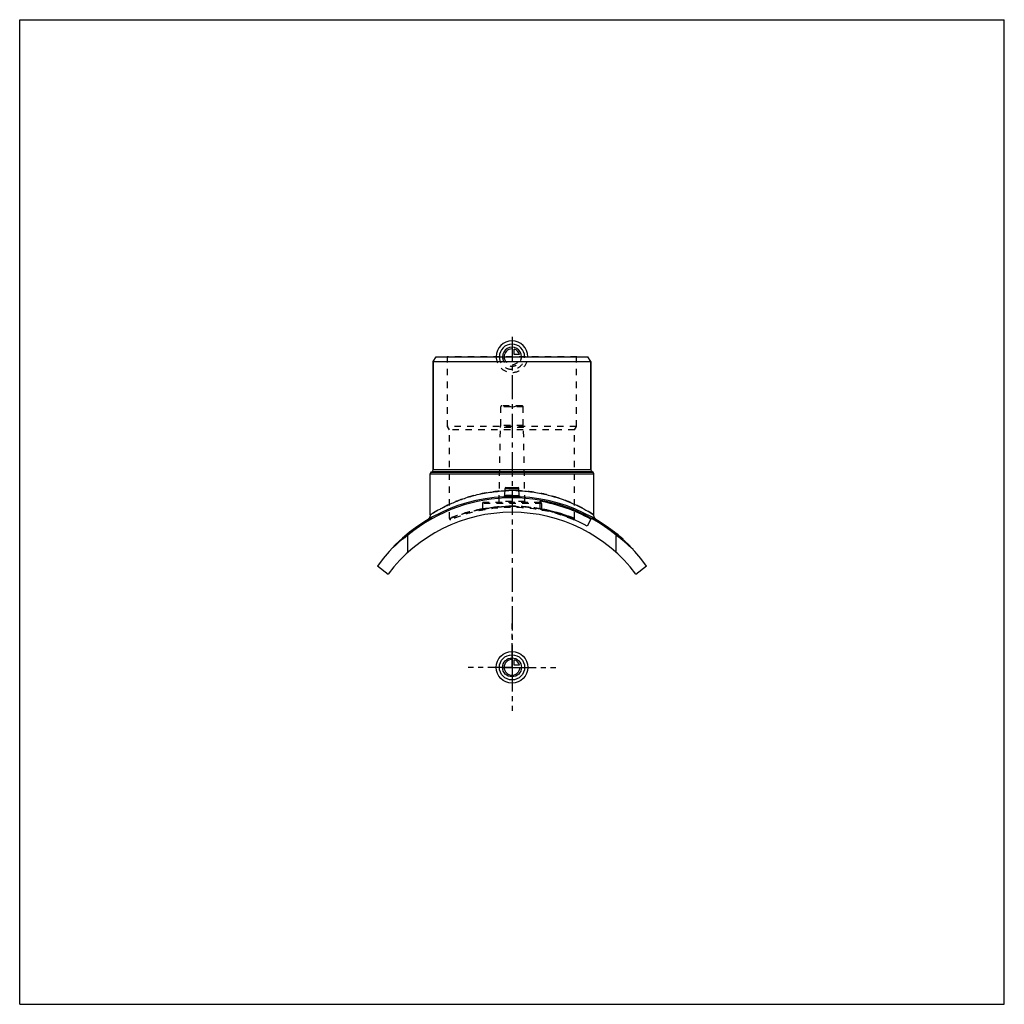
# Model space of a CAD drawing. Header units: millimetres. Extents: x 0 to 1000, y 0 to 1000.
import ezdxf

# ---------------------------------------------------------------- set-up
doc = ezdxf.new("R2010")
doc.units = ezdxf.units.MM
doc.header["$LTSCALE"] = 65.185185
doc.linetypes.add('CENTER', pattern=[0.6, 0.375, -0.075, 0.075, -0.075])
doc.linetypes.add('HIDDEN', pattern=[0.2, 0.1, -0.1])
doc.layers.get('0').update_dxf_attribs({"linetype": 'CONTINUOUS'})
for name, color, linetype in [('ACHSEN_S', 7, 'CONTINUOUS'), ('FASEN', 7, 'CONTINUOUS'), ('KOERPER', 7, 'CONTINUOUS'), ('KONST.EL_MIT_GEO', 7, 'CONTINUOUS'), ('KURVEN', 7, 'CONTINUOUS')]:
    doc.layers.add(name, color=color, linetype=linetype)

msp = doc.modelspace()

# ---------------------------------------------------------------- linework, layer by layer
at = {"color": 7, "linetype": 'Continuous'}
for p, q in [((0, 0), (0, 1000)), ((0, 1000), (1000, 1000)), ((1000, 0), (1000, 1000)), ((0, 0), (1000, 0))]:
    msp.add_line(p, q, dxfattribs=at)
at = {"layer": 'ACHSEN_S', "color": 2, "linetype": 'CENTER'}
msp.add_line((500, 678), (500, 322), dxfattribs=at)
at = {"layer": 'FASEN', "color": 7, "linetype": 'Continuous'}
for p, q in [((420, 652.8), (422.9, 657.7)), ((420, 652.8), (580, 652.8)), ((422.9, 657.7), (577.1, 657.7)), ((580, 652.8), (577.1, 657.7))]:
    msp.add_line(p, q, dxfattribs=at)
at = {"layer": 'KOERPER', "color": 7, "linetype": 'Continuous'}
for p, q in [((420, 543.2), (420, 652.8)), ((580, 543.2), (580, 652.8)), ((417, 497.2), (417, 538.9)), ((583, 497.2), (583, 538.9)), ((580.1, 492.7), (576.2, 485.7))]:
    msp.add_line(p, q, dxfattribs=at)
at = {"layer": 'KOERPER', "color": 8, "linetype": 'HIDDEN'}
for p, q in [((488.6, 587.8), (488.6, 606.8)), ((511.4, 587.8), (511.4, 606.8)), ((487, 510.7), (488.3, 585.8)), ((488.3, 585.8), (488.6, 587.8)), ((511.7, 585.8), (488.3, 585.8)), ((511.4, 587.8), (488.6, 587.8)), ((511.7, 585.8), (511.4, 587.8)), ((513, 510.7), (511.7, 585.8)), ((470, 508.8), (470, 502.8)), ((530, 508.8), (530, 502.8))]:
    msp.add_line(p, q, dxfattribs=at)
at = {"layer": 'KOERPER', "color": 2, "linetype": 'CENTER'}
for q in [(500, 386.6), (455.6, 342.2), (544.4, 342.2), (500, 297.9)]:
    msp.add_line((500, 342.2), q, dxfattribs=at)
at = {"layer": 'KONST.EL_MIT_GEO', "color": 7, "linetype": 'Continuous'}
for p, q in [((420, 652.8), (420, 543.2)), ((580, 652.8), (580, 543.2)), ((418, 540.6), (418.8, 541)), ((418, 540.6), (582, 540.6)), ((418.8, 541), (581.2, 541)), ((420, 543.2), (580, 543.2)), ((582, 540.6), (581.2, 541)), ((417, 538.9), (583, 538.9)), ((492.6, 516.5), (493, 523.8)), ((493, 523.8), (507, 523.8)), ((493.9, 524.8), (506.1, 524.8)), ((507.4, 516.5), (507, 523.8)), ((528.7, 502.8), (528.7, 510.9)), ((583, 497.2), (583, 497.2)), ((394.3, 459), (394.3, 476.5)), ((605.7, 459), (605.7, 476.5)), ((606.3, 478.1), (606.1, 477.9)), ((606.3, 477.7), (606.4, 478)), ((612, 472.8), (612.2, 473)), ((612.7, 472.1), (612.9, 472.4)), ((363.4, 445.2), (374.2, 437)), ((625.8, 437), (636.6, 445.2))]:
    msp.add_line(p, q, dxfattribs=at)
at = {"layer": 'KONST.EL_MIT_GEO', "color": 8, "linetype": 'HIDDEN'}
for p, q in [((434.6, 657.2), (434.1, 657.7)), ((565.9, 657.7), (434.1, 657.7)), ((434.6, 586.8), (434.6, 657.2)), ((565.4, 657.2), (434.6, 657.2)), ((565.4, 657.2), (565.9, 657.7)), ((565.4, 586.8), (565.4, 657.2)), ((511.4, 606.8), (488.6, 606.8)), ((510.3, 607.8), (489.6, 607.8)), ((500, 606.4), (495, 607.8)), ((500, 606.4), (505, 607.8)), ((436.5, 583.5), (434.6, 586.8)), ((565.4, 586.8), (434.6, 586.8)), ((436.5, 493.4), (436.5, 583.5)), ((563.5, 583.5), (436.5, 583.5)), ((563.5, 583.5), (565.4, 586.8)), ((563.5, 493.4), (563.5, 583.5)), ((513, 510.7), (487, 510.7)), ((530, 508.8), (470, 508.8)), ((470, 503.1), (470, 503.1)), ((529, 509.8), (471, 509.8)), ((528.7, 503.1), (528.8, 503)), ((528.8, 503), (530, 502.8)), ((530, 503.1), (530, 503.1)), ((606.4, 477.6), (606.6, 477.8)), ((606.6, 477.8), (606.4, 477.6)), ((606.5, 477.5), (606.7, 477.7)), ((606.8, 477.3), (607, 477.5)), ((607.1, 477), (607.3, 477.3)), ((607.2, 476.9), (607.4, 477.1)), ((607.3, 476.9), (607.5, 477.1)), ((607.4, 476.8), (607.6, 477)), ((607.6, 476.6), (607.8, 476.9)), ((607.6, 476.6), (607.8, 476.8)), ((607.8, 476.5), (608, 476.7)), ((607.9, 476.4), (608.1, 476.6)), ((608.6, 475.8), (608.8, 476)), ((608.7, 475.7), (608.9, 475.9)), ((608.7, 475.7), (608.9, 475.9)), ((609, 475.4), (609.2, 475.7)), ((609.4, 475.1), (609.6, 475.4)), ((609.5, 475), (609.7, 475.2)), ((609.5, 475), (609.7, 475.2)), ((610, 474.5), (610.2, 474.8)), ((610.2, 474.4), (610.4, 474.6)), ((610.2, 474.4), (610.4, 474.6)), ((611.3, 473.5), (611.5, 473.7)), ((611.7, 473.1), (611.9, 473.3)), ((611.7, 473.1), (611.9, 473.3)), ((611.7, 473.1), (611.9, 473.3)), ((611.9, 472.9), (612.1, 473.1)), ((612, 472.8), (612.2, 473)), ((612.3, 472.5), (612.5, 472.8)), ((612.3, 472.5), (612.5, 472.7)), ((612.4, 472.5), (612.6, 472.7))]:
    msp.add_line(p, q, dxfattribs=at)
at = {"layer": 'KONST.EL_MIT_GEO', "color": 7, "linetype": 'Continuous'}
for points in [[(491.8, 515.6), (491.8, 515.6), (491.7, 515.6)], [(492.6, 516.5), (492.6, 516.4), (492.6, 516.4), (492.5, 516.3), (492.5, 516.2), (492.5, 516.1), (492.4, 516.1), (492.4, 516), (492.4, 515.9), (492.3, 515.9), (492.3, 515.8), (492.2, 515.8), (492.1, 515.7), (492.1, 515.7), (492, 515.6), (491.9, 515.6), (491.8, 515.6)], [(508.2, 515.6), (508.1, 515.6), (508, 515.6), (507.9, 515.7), (507.9, 515.7), (507.8, 515.8), (507.7, 515.8), (507.7, 515.9), (507.6, 515.9), (507.6, 516), (507.6, 516.1), (507.5, 516.1), (507.5, 516.2), (507.5, 516.3), (507.4, 516.4), (507.4, 516.4), (507.4, 516.5)], [(508.3, 515.6), (508.2, 515.6), (508.2, 515.6)], [(417, 497.2), (417, 497.1), (417, 496.8), (417, 496.5), (416.9, 496.2), (416.9, 495.9), (416.8, 495.6), (416.7, 495.3), (416.6, 495), (416.5, 494.7), (416.3, 494.4), (416.2, 494.2), (416, 493.9), (415.9, 493.7), (415.7, 493.4), (415.5, 493.2), (415.3, 493), (415, 492.8), (414.8, 492.6), (414.6, 492.4), (414.3, 492.2), (414.1, 492)], [(585.9, 492), (585.7, 492.2), (585.4, 492.4), (585.2, 492.6), (585, 492.8), (584.7, 493), (584.5, 493.2), (584.3, 493.4), (584.1, 493.7), (584, 493.9), (583.8, 494.2), (583.7, 494.4), (583.5, 494.7), (583.4, 495), (583.3, 495.3), (583.2, 495.6), (583.1, 495.9), (583.1, 496.2), (583, 496.5), (583, 496.8), (583, 497.1), (583, 497.2)]]:
    msp.add_lwpolyline(points, dxfattribs=at)
at = {"layer": 'KONST.EL_MIT_GEO', "color": 8, "linetype": 'HIDDEN'}
for centre, radius, start, end in [((489.6, 606.8), 1, 90, 180), ((510.3, 606.8), 1, 0, 90), ((500, 370.8), 150.9, 90.0003, 92.7219), ((500, 370.8), 151, 87.2786, 89.9992), ((486, 510.8), 1, 270, 359), ((500, 348.2), 167.5, 87.1317, 92.8683), ((491.6, 516.5), 1, 279.1673, 282.2264), ((491.6, 516.5), 0.992, 356.1928, 356.987), ((508.4, 516.5), 1, 183.0422, 196.4437), ((508.4, 516.5), 1, 257.7735, 260.8209), ((514, 510.8), 1, 181, 270), ((500, 342.2), 162.5, 67.5298, 112.4702), ((469, 502.8), 1, 280.9279, 360), ((471, 508.8), 1, 90, 180), ((500, 337), 168.7, 89.9996, 100.2414), ((500, 352.5), 153.3, 79.2108, 89.9987), ((500, 337.1), 168.7, 80.2116, 90.0015), ((500, 337.2), 168.6, 79.7567, 80.211), ((529, 508.8), 1, 0, 90), ((531, 502.8), 1, 180, 259.0721), ((437.5, 493.4), 1, 180, 292.4702), ((562.5, 493.4), 1, 247.5298, 0), ((500.8, 332.3), 179.2, 126.4246, 133.6613), ((499.2, 332.2), 179.4, 46.3415, 53.5726)]:
    msp.add_arc(centre, radius, start, end, dxfattribs=at)
at = {"layer": 'KONST.EL_MIT_GEO', "color": 7, "linetype": 'Continuous'}
for centre, radius, start, end in [((419, 538.9), 2, 120, 180), ((417.5, 543.2), 2.5, 300, 360), ((582.5, 543.2), 2.5, 180, 240), ((581, 538.9), 2, 0, 60), ((493.9, 523.8), 1, 90, 177), ((506.1, 523.8), 1, 3, 90), ((500, 348.2), 167.5, 92.8683, 144.6542), ((500, 348.2), 166.2, 50.5201, 129.4799), ((491.6, 516.5), 0.999, 272.8783, 279.1673), ((491.6, 516.5), 1, 279.1619, 282.2155), ((491.6, 516.5), 1, 282.2264, 356.9893), ((508.4, 516.5), 1, 183.0108, 257.7735), ((508.4, 516.5), 1, 257.7846, 260.8263), ((508.4, 516.5), 0.999, 260.8209, 267.1217), ((500, 348.2), 167.5, 35.3458, 87.1317), ((500, 348.2), 165.2, 61, 80), ((500, 348.2), 157.2, 61, 79.4854), ((500, 342.2), 157.5, 36.9854, 143.0146), ((500.8, 332.2), 179.4, 126.4274, 133.6585), ((499.2, 332.3), 179.2, 46.3387, 53.5754), ((500, 348.2), 167.8, 47.7, 50.7115)]:
    msp.add_arc(centre, radius, start, end, dxfattribs=at)
at = {"layer": 'KONST.EL_MIT_GEO', "color": 8, "linetype": 'HIDDEN'}
for points, knots in [([(500, 521.7), (494.5, 521.7), (483.7, 521.2), (468.1, 518.6), (454, 514.8), (441.8, 510.3), (433, 506.3), (427.2, 503.2), (423.7, 501.3), (420.9, 499.6), (418.9, 498.4), (417.7, 497.6), (417.1, 497.3), (417, 497.2)], [0, 0, 0, 0, 0.18844, 0.36965, 0.53759, 0.68744, 0.81462, 0.86806, 0.91365, 0.95049, 0.97767, 0.99437, 1, 1, 1, 1]), ([(583, 497.2), (583, 497.2), (583, 497.2), (583, 497.2), (582.9, 497.2), (582.9, 497.3), (582.8, 497.3), (582.7, 497.4), (582.6, 497.5), (582.3, 497.6), (582, 497.8), (581.7, 498), (581.2, 498.3), (580.4, 498.8), (579.3, 499.5), (578, 500.3), (576.5, 501.2), (574.8, 502.1), (572.3, 503.5), (568.7, 505.4), (564, 507.7), (558.6, 510), (552.7, 512.3), (543.9, 515.4), (531.9, 518.6), (516.3, 521.2), (505.5, 521.7), (500, 521.7)], [0, 0, 0, 0, 0.00009, 0.00035, 0.00079, 0.00141, 0.0022, 0.00317, 0.00563, 0.00879, 0.01263, 0.01714, 0.02233, 0.03465, 0.0495, 0.06677, 0.08635, 0.10811, 0.13194, 0.18537, 0.24583, 0.31257, 0.38496, 0.46244, 0.63037, 0.81157, 1, 1, 1, 1]), ([(500, 515), (499.5, 515), (498.4, 515), (496.8, 515), (495.4, 515.1), (494.2, 515.1), (493.1, 515.2), (492.4, 515.3), (491.9, 515.4), (491.7, 515.4), (491.6, 515.5), (491.6, 515.5)], [0, 0, 0, 0, 0.19327, 0.37904, 0.55018, 0.70016, 0.82341, 0.91553, 0.97377, 0.99026, 1, 1, 1, 1]), ([(500, 516.7), (499.5, 516.7), (498.6, 516.7), (497.2, 516.7), (495.9, 516.6), (495, 516.6), (494.3, 516.6), (493.8, 516.6), (493.5, 516.5), (493.2, 516.5), (492.9, 516.5), (492.8, 516.5), (492.7, 516.5), (492.7, 516.5), (492.6, 516.5), (492.6, 516.5), (492.6, 516.5), (492.6, 516.5)], [0, 0, 0, 0, 0.19489, 0.38231, 0.55511, 0.70666, 0.7726, 0.83112, 0.88165, 0.92369, 0.95683, 0.96995, 0.98073, 0.98915, 0.99517, 0.99879, 1, 1, 1, 1]), ([(492.6, 516.5), (492.6, 516.5), (492.6, 516.5), (492.6, 516.5), (492.7, 516.5), (492.7, 516.5), (492.8, 516.5), (492.9, 516.5), (493.2, 516.5), (493.5, 516.5), (493.8, 516.6), (494.3, 516.6), (495, 516.6), (495.9, 516.6), (497.2, 516.7), (498.6, 516.7), (499.5, 516.7), (500, 516.7)], [0, 0, 0, 0, 0.00121, 0.00483, 0.01085, 0.01927, 0.03005, 0.04317, 0.07631, 0.11835, 0.16888, 0.2274, 0.29334, 0.44489, 0.61769, 0.80511, 1, 1, 1, 1]), ([(500, 516), (499.5, 516), (498.6, 516), (497.2, 516), (495.9, 516), (494.8, 516.1), (494, 516.1), (493.5, 516.2), (493.2, 516.2), (492.9, 516.3), (492.7, 516.3), (492.6, 516.4), (492.6, 516.5), (492.6, 516.5)], [0, 0, 0, 0, 0.19294, 0.37847, 0.54948, 0.69943, 0.82265, 0.8728, 0.91471, 0.94811, 0.97292, 0.98955, 1, 1, 1, 1]), ([(500, 516.7), (500.5, 516.7), (501.4, 516.7), (502.8, 516.7), (504.1, 516.6), (505, 516.6), (505.7, 516.6), (506.2, 516.6), (506.5, 516.5), (506.8, 516.5), (507.1, 516.5), (507.2, 516.5), (507.3, 516.5), (507.3, 516.5), (507.4, 516.5), (507.4, 516.5), (507.4, 516.5), (507.4, 516.5)], [0, 0, 0, 0, 0.19489, 0.38231, 0.55511, 0.70666, 0.7726, 0.83112, 0.88165, 0.92369, 0.95683, 0.96995, 0.98073, 0.98915, 0.99517, 0.99879, 1, 1, 1, 1]), ([(507.4, 516.5), (507.4, 516.5), (507.4, 516.4), (507.3, 516.3), (507.1, 516.3), (506.8, 516.2), (506.5, 516.2), (506, 516.1), (505.2, 516.1), (504.1, 516), (502.8, 516), (501.4, 516), (500.5, 516), (500, 516)], [0, 0, 0, 0, 0.01045, 0.02708, 0.0519, 0.08529, 0.1272, 0.17735, 0.30057, 0.45052, 0.62153, 0.80706, 1, 1, 1, 1]), ([(436.5, 493.4), (436.6, 493.4), (437, 493.6), (437.9, 493.9), (439.5, 494.5), (441.6, 495.3), (444.2, 496.3), (448.8, 497.8), (455.6, 499.9), (465, 502.2), (479.9, 504.9), (491.8, 505.8), (500, 505.8)], [0, 0, 0, 0, 0.00516, 0.02055, 0.04585, 0.0806, 0.12422, 0.17608, 0.30186, 0.45274, 0.62343, 1, 1, 1, 1]), ([(470, 503.1), (467.5, 502.6), (462.9, 501.7), (456.4, 500.1), (451.5, 498.7), (448, 497.6), (445.7, 496.8), (443.6, 496.1), (441.8, 495.4), (440.2, 494.8), (439.1, 494.4), (438.3, 494.1), (437.8, 493.9), (437.4, 493.7), (437.1, 493.6), (436.9, 493.5), (436.7, 493.5), (436.7, 493.4), (436.6, 493.4), (436.5, 493.4), (436.5, 493.4), (436.5, 493.4), (436.5, 493.4)], [0, 0, 0, 0, 0.21117, 0.40395, 0.57517, 0.65172, 0.72169, 0.78469, 0.84032, 0.88819, 0.92794, 0.94466, 0.95924, 0.97163, 0.98181, 0.98975, 0.99288, 0.99544, 0.99744, 0.99886, 0.99972, 1, 1, 1, 1]), ([(500, 505.8), (498, 505.8), (494.2, 505.7), (488.6, 505.4), (484.3, 505), (481, 504.6), (478.9, 504.3), (476.9, 504), (475.1, 503.7), (473.6, 503.5), (472.5, 503.3), (471.8, 503.2), (471.3, 503.1), (470.9, 503), (470.6, 502.9), (470.4, 502.9), (470.2, 502.8), (470.1, 502.8), (470, 502.8), (470, 502.8), (470, 502.8), (470, 502.8)], [0, 0, 0, 0, 0.19429, 0.38112, 0.55343, 0.63211, 0.70481, 0.77084, 0.82955, 0.88037, 0.92276, 0.94064, 0.95625, 0.96953, 0.98045, 0.98899, 0.9951, 0.99724, 0.99877, 0.99969, 1, 1, 1, 1]), ([(470, 502.8), (470.2, 502.8), (471, 503), (472.6, 503.3), (475.4, 503.8), (479, 504.4), (483.5, 504.9), (490.6, 505.6), (496.2, 505.8), (500, 505.8)], [0, 0, 0, 0, 0.01955, 0.07725, 0.17046, 0.29521, 0.44659, 0.61892, 1, 1, 1, 1]), ([(500, 505.8), (504.2, 505.8), (512.3, 505.5), (524.2, 504.2), (533.4, 502.5), (540.2, 500.9), (544.8, 499.7), (548.9, 498.5), (552.6, 497.4), (555.4, 496.4), (557.3, 495.7), (558.6, 495.3), (559.7, 494.9), (560.7, 494.5), (561.5, 494.2), (562.1, 493.9), (562.5, 493.7), (562.8, 493.6), (563, 493.6), (563.2, 493.5), (563.3, 493.4), (563.4, 493.4), (563.5, 493.4), (563.5, 493.4), (563.5, 493.4), (563.5, 493.4), (563.5, 493.4)], [0, 0, 0, 0, 0.19204, 0.37672, 0.54736, 0.6256, 0.69821, 0.76455, 0.82397, 0.87581, 0.89869, 0.91942, 0.93794, 0.95416, 0.96802, 0.97945, 0.98424, 0.98841, 0.99194, 0.99484, 0.99709, 0.99871, 0.99927, 0.99968, 0.99992, 1, 1, 1, 1]), ([(530, 502.8), (529.8, 502.8), (529, 503), (527.4, 503.3), (524.6, 503.8), (521, 504.4), (516.5, 504.9), (509.4, 505.6), (503.8, 505.8), (500, 505.8)], [0, 0, 0, 0, 0.01955, 0.07725, 0.17046, 0.29521, 0.44659, 0.61892, 1, 1, 1, 1]), ([(563.5, 493.4), (563.3, 493.4), (562.9, 493.6), (562.1, 493.9), (560.6, 494.5), (558, 495.5), (554.1, 496.9), (549.3, 498.4), (541.2, 500.8), (534.7, 502.2), (530, 503.1)], [0, 0, 0, 0, 0.01819, 0.04076, 0.07207, 0.15969, 0.27833, 0.42486, 0.5961, 1, 1, 1, 1])]:
    msp.add_open_spline(points, degree=3, knots=knots, dxfattribs=at)
at = {"layer": 'KONST.EL_MIT_GEO', "color": 7, "linetype": 'Continuous'}
for points, knots in [([(417, 497.2), (417, 497.2), (417, 497.2), (417, 497.2), (417.1, 497.2), (417.1, 497.2), (417.1, 497.3), (417.2, 497.3), (417.4, 497.4), (417.6, 497.6), (417.9, 497.7), (418.2, 497.9), (418.6, 498.2), (419.4, 498.7), (420.4, 499.3), (421.5, 500), (422.9, 500.8), (424.4, 501.6), (426.6, 502.9), (429.9, 504.6), (434.2, 506.8), (439, 509), (444.3, 511.2), (452.3, 514.2), (463.3, 517.5), (477.7, 520.3), (487.7, 521.3), (492.8, 521.6)], [0, 0, 0, 0, 0.00009, 0.00034, 0.00077, 0.00138, 0.00215, 0.00309, 0.00549, 0.00857, 0.01232, 0.01673, 0.02179, 0.03384, 0.04838, 0.06532, 0.08454, 0.10594, 0.12941, 0.18217, 0.24201, 0.30824, 0.38023, 0.45745, 0.62544, 0.80799, 1, 1, 1, 1]), ([(507.2, 521.6), (512.3, 521.3), (522.2, 520.4), (540.3, 516.7), (558.8, 510.5), (573.8, 502.8), (581, 498.5), (583, 497.2)], [0, 0, 0, 0, 0.19062, 0.37198, 0.68746, 0.91164, 1, 1, 1, 1]), ([(491.6, 515.5), (491.6, 515.5), (491.6, 515.5), (491.7, 515.5), (491.7, 515.4)], [0, 0, 0, 0, 0.19873, 1, 1, 1, 1]), ([(491.7, 515.4), (491.7, 515.4), (491.8, 515.4), (492.2, 515.3), (492.7, 515.2), (493.5, 515.2), (494.5, 515.1), (495.7, 515.1), (497.6, 515), (499, 515), (500, 515)], [0, 0, 0, 0, 0.01755, 0.04233, 0.1138, 0.21319, 0.3377, 0.48353, 0.64607, 1, 1, 1, 1]), ([(492.6, 516.5), (492.6, 516.5), (492.6, 516.4), (492.7, 516.3), (492.9, 516.3), (493.2, 516.2), (493.5, 516.2), (494, 516.1), (494.8, 516.1), (495.9, 516), (497.2, 516), (498.6, 516), (499.5, 516), (500, 516)], [0, 0, 0, 0, 0.01045, 0.02708, 0.0519, 0.08529, 0.1272, 0.17735, 0.30057, 0.45052, 0.62153, 0.80706, 1, 1, 1, 1]), ([(500, 516), (500.5, 516), (501.4, 516), (502.8, 516), (504.1, 516), (505.2, 516.1), (506, 516.1), (506.5, 516.2), (506.8, 516.2), (507.1, 516.3), (507.3, 516.3), (507.4, 516.4), (507.4, 516.5), (507.4, 516.5)], [0, 0, 0, 0, 0.19294, 0.37847, 0.54948, 0.69943, 0.82265, 0.8728, 0.91471, 0.94811, 0.97292, 0.98955, 1, 1, 1, 1]), ([(500, 515), (500.5, 515), (501.6, 515), (503.1, 515), (504.5, 515.1), (505.8, 515.1), (506.8, 515.2), (507.5, 515.2), (507.9, 515.3), (508.1, 515.4), (508.3, 515.4), (508.4, 515.5), (508.4, 515.5)], [0, 0, 0, 0, 0.18993, 0.37279, 0.54183, 0.69084, 0.8145, 0.90855, 0.94353, 0.97023, 0.98874, 1, 1, 1, 1])]:
    msp.add_open_spline(points, degree=3, knots=knots, dxfattribs=at)
at = {"layer": 'KONST.EL_MIT_GEO', "color": 8, "linetype": 'HIDDEN'}
msp.add_open_spline([(508.4, 515.5), (508.4, 515.5), (508.4, 515.5), (508.4, 515.5)], degree=3, dxfattribs=at)
at = {"layer": 'KONST.EL_MIT_GEO', "color": 7, "linetype": 'Continuous'}
msp.add_open_spline([(508.4, 515.5), (508.4, 515.5), (508.4, 515.5), (508.4, 515.5)], degree=3, dxfattribs=at)
at = {"layer": 'KURVEN', "color": 40, "linetype": 'Continuous'}
for p, q in [((500, 667.4), (500, 657.7)), ((502.2, 660), (502.2, 665.4)), ((507.7, 660), (502.2, 660)), ((500, 351.9), (500, 342.2)), ((490.4, 342.2), (508, 342.2)), ((502.2, 344.4), (502.2, 349.9)), ((507.7, 344.4), (502.2, 344.4))]:
    msp.add_line(p, q, dxfattribs=at)
at = {"layer": 'KURVEN', "color": 8, "linetype": 'HIDDEN'}
msp.add_line((490.4, 657.7), (508, 657.7), dxfattribs=at)
at = {"layer": 'KURVEN', "color": 40, "linetype": 'Continuous'}
for radius in [16, 12.8, 9.6]:
    msp.add_circle((500, 342.2), radius, dxfattribs=at)
for centre, radius, start, end in [((500, 657.7), 16, 0, 180), ((500, 657.7), 12.8, 0, 180), ((500, 657.7), 9.6, 0, 180.0001), ((500, 657.7), 8, 90, 180.0001), ((500, 657.7), 8, 15.962, 74.038), ((500, 342.2), 8, 90, 360), ((500, 342.2), 8, 15.962, 74.038)]:
    msp.add_arc(centre, radius, start, end, dxfattribs=at)
at = {"layer": 'KURVEN', "color": 8, "linetype": 'HIDDEN'}
for radius, start in [(16, 180), (12.8, 180), (9.6, 180.0001), (8, 180.0001)]:
    msp.add_arc((500, 657.7), radius, start, 360, dxfattribs=at)

doc.saveas('drawing.dxf')
